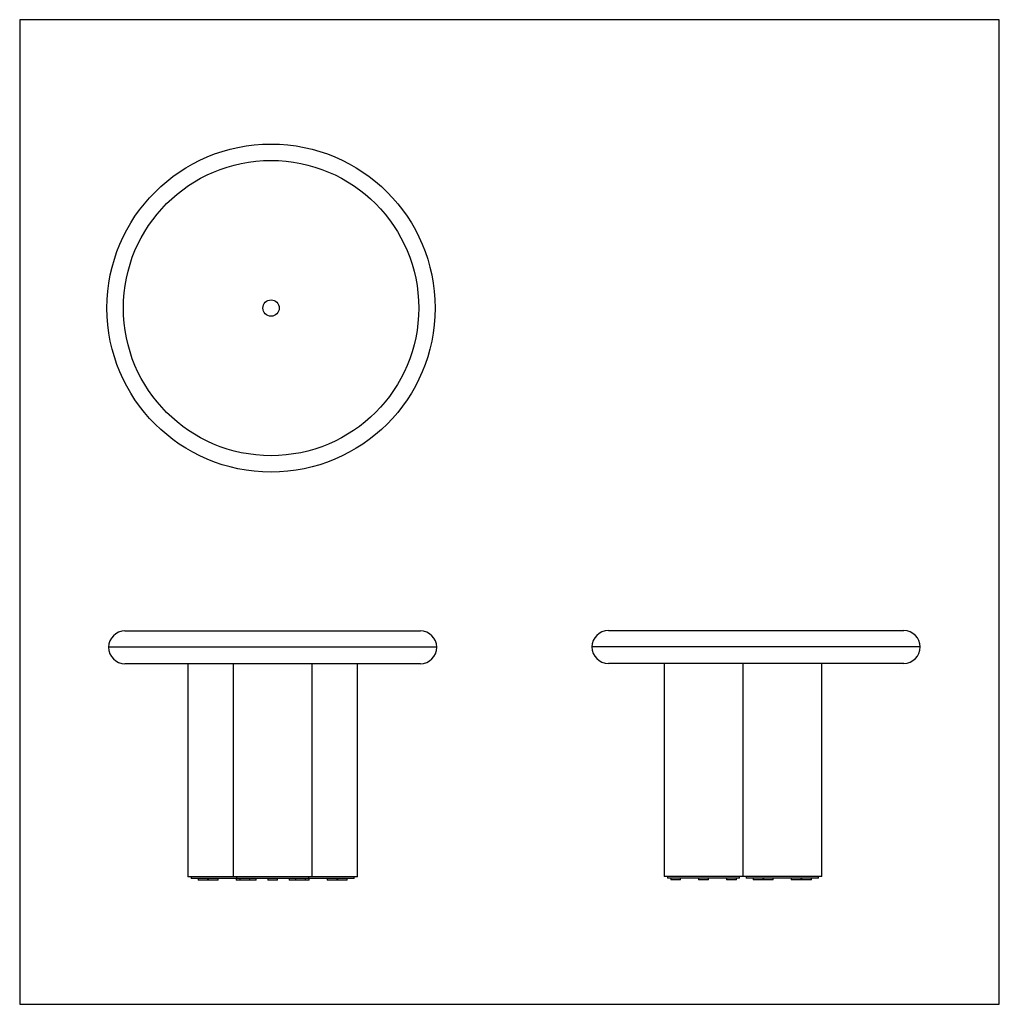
# Model space of a CAD drawing. Header units: millimetres. Extents: x -1492 to 1492, y -1501 to 1501.
import ezdxf

# ---------------------------------------------------------------- set-up
doc = ezdxf.new("R2010")
doc.units = ezdxf.units.MM
doc.layers.get('0').update_dxf_attribs({"true_color": 0x000000})
doc.layers.add('1000mm Dining Table', color=7, linetype='Continuous', true_color=0xffffff)

# ---------------------------------------------------------------- blocks, each defined once
blk = doc.blocks.new('1000mm Dining Table (Right)')
at = {"color": 0, "linetype": 'ByBlock', "lineweight": -2}
for p, q in [((-450, 100), (450, 100)), ((500, 50), (-500, 50)), ((450, 0), (-450, 0)), ((-280, 0), (-280, -650)), ((-40, 0), (-40, -650)), ((200, -650), (200, 0)), ((200, -650), (-280, -650)), ((-270, -650), (-270, -655)), ((-50, -655), (-270, -655)), ((-260, -655), (-260, -660)), ((-230, -660), (-260, -660)), ((-230, -660), (-230, -655)), ((-175, -655), (-175, -660)), ((-145, -660), (-175, -660)), ((-145, -660), (-145, -655)), ((-90, -655), (-90, -660)), ((-60, -660), (-90, -660)), ((-60, -660), (-60, -655)), ((-50, -655), (-50, -650)), ((-30, -650), (-30, -655)), ((190, -655), (-30, -655)), ((-8.6, -655), (-8.6, -660)), ((21.4, -660), (-8.6, -660)), ((21.4, -660), (21.4, -655)), ((22.5, -655), (22.5, -660)), ((52.5, -660), (22.5, -660)), ((52.5, -660), (52.5, -655)), ((107.5, -655), (107.5, -660)), ((137.5, -660), (107.5, -660)), ((137.5, -660), (137.5, -655)), ((138.6, -655), (138.6, -660)), ((168.6, -660), (138.6, -660)), ((168.6, -660), (168.6, -655)), ((190, -655), (190, -650))]:
    blk.add_line(p, q, dxfattribs=at)
for centre, start, end in [((-450, 50), 90, 270), ((450, 50), 270, 90)]:
    blk.add_arc(centre, 50, start, end, dxfattribs=at)
blk = doc.blocks.new('1000mm Dining Table (Front)')
at = {"color": 0, "linetype": 'ByBlock', "lineweight": -2}
for p, q in [((-450, 100), (450, 100)), ((500, 50), (-500, 50)), ((450, 0), (-450, 0)), ((-258.6, 0), (-258.6, -650)), ((-120, 0), (-120, -650)), ((120, -650), (120, 0)), ((258.6, -650), (258.6, 0)), ((258.6, -650), (-258.6, -650)), ((-248.6, -650), (-248.6, -655)), ((248.6, -655), (-248.6, -655)), ((-227.2, -655), (-227.2, -660)), ((-197.2, -660), (-227.2, -660)), ((-197.2, -660), (-197.2, -655)), ((-196.1, -655), (-196.1, -660)), ((-166.1, -660), (-196.1, -660)), ((-166.1, -660), (-166.1, -655)), ((-111.1, -655), (-111.1, -660)), ((-50, -660), (-111.1, -660)), ((-110, -650), (-110, -655)), ((-100, -655), (-100, -660)), ((-70, -660), (-70, -655)), ((-50, -660), (-50, -655)), ((-15, -655), (-15, -660)), ((15, -660), (-15, -660)), ((15, -660), (15, -655)), ((50, -655), (50, -660)), ((111.1, -660), (50, -660)), ((70, -655), (70, -660)), ((100, -660), (100, -655)), ((110, -655), (110, -650)), ((111.1, -660), (111.1, -655)), ((166.1, -655), (166.1, -660)), ((196.1, -660), (166.1, -660)), ((196.1, -660), (196.1, -655)), ((197.2, -655), (197.2, -660)), ((227.2, -660), (197.2, -660)), ((227.2, -660), (227.2, -655)), ((248.6, -655), (248.6, -650))]:
    blk.add_line(p, q, dxfattribs=at)
for centre, start, end in [((-450, 50), 90, 270), ((450, 50), 270, 90)]:
    blk.add_arc(centre, 50, start, end, dxfattribs=at)
blk = doc.blocks.new('1000mm Dining Table (Top)')
at = {"color": 0, "linetype": 'ByBlock', "lineweight": -2}
for radius in [500, 450, 25]:
    blk.add_circle((0, 0), radius, dxfattribs=at)

msp = doc.modelspace()

# ---------------------------------------------------------------- linework, layer by layer
at = {"layer": '1000mm Dining Table'}
msp.add_lwpolyline([(-1492.4, -1500.6), (1492.4, -1500.6), (1492.4, 1500.6), (-1492.4, 1500.6)], close=True, dxfattribs=at)

# ---------------------------------------------------------------- block references
for name, p in [('1000mm Dining Table (Top)', (-726.5, 621.7)), ('1000mm Dining Table (Front)', (-721.6, -462.4)), ('1000mm Dining Table (Right)', (751.2, -461.5))]:
    msp.add_blockref(name, p, dxfattribs=at)

doc.saveas('drawing.dxf')
